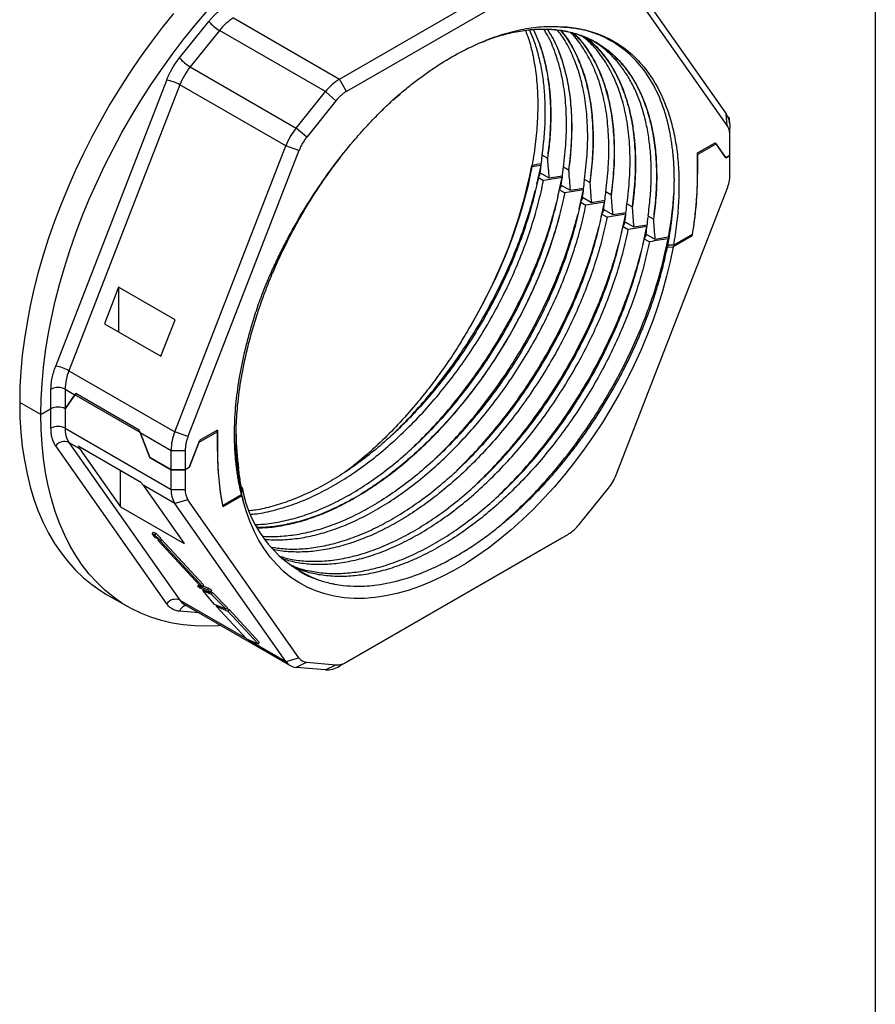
# Model space of a CAD drawing. Header units: millimetres. Extents: x 6 to 273, y 6 to 210.
# Tile 3 of 4: x 230 to 273, y 135 to 184. Entities that reach past the tile are written whole.
import ezdxf

# ---------------------------------------------------------------- set-up
doc = ezdxf.new("R2010")
doc.units = ezdxf.units.MM
doc.layers.add('TEXT', color=140, linetype='Continuous', lineweight=25)

msp = doc.modelspace()

# ---------------------------------------------------------------- linework, layer by layer
for p, q in [((246.226, 181.135), (257.336, 187.549)), ((257.69, 186.936), (246.579, 180.522)), ((260.026, 187.308), (265.581, 179.404)), ((265.629, 178.819), (260.073, 186.723)), ((238.22, 182.202), (239.685, 184.025)), ((240.922, 184.196), (246.226, 181.135)), ((240.215, 183.569), (238.75, 181.747)), ((245.518, 180.508), (240.215, 183.569)), ((238.75, 181.747), (244.053, 178.685)), ((232.017, 166.763), (237.573, 181.082)), ((246.579, 180.522), (246.226, 181.135)), ((238.233, 180.85), (232.677, 166.532)), ((243.536, 177.789), (238.233, 180.85)), ((244.053, 178.685), (245.518, 180.508)), ((246.049, 180.052), (245.518, 180.508)), ((246.049, 180.052), (244.584, 178.23)), ((248.888, 180.073), (249.274, 180.41)), ((248.924, 180.109), (249.206, 180.354)), ((265.629, 178.819), (265.581, 179.404)), ((265.754, 179.18), (265.678, 179.224)), ((265.754, 179.18), (265.705, 179.152)), ((265.754, 178.935), (265.754, 179.18)), ((244.584, 178.23), (244.053, 178.685)), ((265.771, 178.289), (265.771, 178.678)), ((265.771, 177.701), (265.771, 178.678)), ((265.771, 177.312), (265.771, 178.289)), ((237.981, 163.47), (243.536, 177.789)), ((244.196, 177.557), (238.64, 163.239)), ((244.196, 177.557), (243.536, 177.789)), ((264.155, 177.441), (265.039, 177.951)), ((264.155, 177.359), (265.08, 177.893)), ((265.08, 177.893), (265.009, 177.934)), ((265.039, 177.951), (265.569, 177.196)), ((265.569, 177.196), (265.08, 177.893)), ((265.771, 177.312), (265.771, 177.701)), ((256.635, 177.185), (256.374, 177.335)), ((264.155, 176.379), (264.155, 177.441)), ((264.155, 177.359), (264.155, 176.379)), ((265.771, 177.312), (265.569, 177.196)), ((265.569, 177.196), (265.771, 177.312)), ((265.771, 176.335), (265.771, 177.312)), ((255.855, 176.812), (255.896, 176.836)), ((256.103, 175.868), (256.314, 176.815)), ((257.695, 176.573), (257.435, 176.723)), ((256.181, 176.204), (256.441, 176.053)), ((256.184, 176.211), (256.291, 176.429)), ((256.27, 176.441), (256.713, 176.185)), ((257.375, 176.203), (256.453, 176.055)), ((256.713, 176.185), (257.392, 176.293)), ((257.164, 175.257), (257.375, 176.203)), ((258.756, 175.96), (258.495, 176.111)), ((257.241, 175.592), (257.502, 175.441)), ((257.331, 175.828), (257.774, 175.572)), ((258.435, 175.591), (257.514, 175.443)), ((257.774, 175.572), (258.452, 175.681)), ((258.224, 174.645), (258.435, 175.591)), ((260.073, 161.322), (265.629, 175.641)), ((258.391, 175.216), (258.835, 174.96)), ((258.835, 174.96), (259.513, 175.069)), ((259.817, 175.348), (259.556, 175.498)), ((258.302, 174.979), (258.563, 174.829)), ((259.496, 174.978), (258.574, 174.831)), ((259.285, 174.033), (259.496, 174.978)), ((259.452, 174.604), (259.895, 174.348)), ((260.877, 174.736), (260.617, 174.886)), ((259.363, 174.367), (259.623, 174.217)), ((260.556, 174.366), (259.635, 174.218)), ((259.895, 174.348), (260.574, 174.456)), ((260.346, 173.42), (260.556, 174.366)), ((261.938, 174.123), (261.677, 174.274)), ((260.423, 173.755), (260.684, 173.604)), ((260.426, 173.761), (260.533, 173.979)), ((260.513, 173.991), (260.956, 173.735)), ((261.617, 173.754), (260.696, 173.606)), ((260.956, 173.735), (261.634, 173.844)), ((261.406, 172.808), (261.617, 173.754)), ((261.484, 173.142), (261.745, 172.992)), ((261.487, 173.149), (261.594, 173.367)), ((261.573, 173.379), (262.017, 173.123)), ((262.017, 173.123), (262.695, 173.232)), ((263.883, 173.282), (262.926, 172.73)), ((262.942, 172.821), (263.898, 173.373)), ((263.812, 173.323), (263.883, 173.282)), ((262.642, 172.728), (262.696, 172.839)), ((262.642, 172.728), (262.926, 172.73)), ((262.942, 172.821), (262.66, 172.819)), ((243.029, 171.762), (243.128, 171.985)), ((235.164, 170.71), (234.457, 168.888)), ((237.992, 169.078), (235.164, 170.71)), ((235.164, 170.71), (235.164, 168.48)), ((234.457, 168.888), (237.285, 167.255)), ((237.285, 167.255), (237.992, 169.078)), ((232.677, 166.532), (237.981, 163.47)), ((231.781, 164.629), (231.781, 165.606)), ((232.488, 165.606), (232.976, 165.324)), ((232.488, 165.606), (232.488, 164.629)), ((232.978, 165.326), (232.488, 164.629)), ((232.488, 164.629), (232.976, 165.324)), ((232.978, 165.326), (233.05, 165.368)), ((236.241, 163.443), (232.978, 165.326)), ((236.202, 163.549), (233.02, 165.386)), ((231.275, 164.337), (230.214, 164.95)), ((231.781, 164.629), (231.275, 164.337)), ((231.275, 164.337), (231.781, 164.629)), ((231.781, 163.653), (231.781, 164.629)), ((232.488, 164.629), (232.488, 163.653)), ((232.488, 163.653), (237.791, 160.591)), ((236.242, 163.439), (236.202, 163.549)), ((236.73, 162.18), (236.241, 163.443)), ((236.242, 163.439), (237.791, 162.544)), ((236.242, 163.439), (236.73, 162.18)), ((238.64, 163.239), (237.981, 163.47)), ((240.114, 163.48), (239.189, 162.947)), ((240.114, 163.562), (239.23, 163.052)), ((240.114, 163.48), (240.043, 163.521)), ((240.114, 163.562), (240.114, 162.5)), ((240.114, 162.5), (240.114, 163.48)), ((237.573, 154.864), (232.017, 162.769)), ((232.677, 162.945), (233.208, 162.639)), ((232.677, 162.945), (238.233, 155.041)), ((236.319, 160.922), (233.137, 162.759)), ((238.699, 161.684), (239.23, 163.052)), ((239.189, 162.947), (238.699, 161.684)), ((233.208, 162.639), (235.26, 159.719)), ((237.791, 162.544), (238.498, 162.544)), ((237.791, 161.568), (237.791, 162.544)), ((238.498, 162.544), (238.498, 161.568)), ((237.791, 161.568), (236.73, 162.18)), ((236.73, 162.18), (237.791, 161.568)), ((235.26, 159.719), (235.26, 161.534)), ((237.791, 160.591), (237.791, 161.568)), ((238.498, 161.568), (237.791, 161.568)), ((237.791, 161.568), (238.498, 161.568)), ((238.699, 161.684), (238.498, 161.568)), ((238.498, 161.568), (238.498, 160.591)), ((237.981, 159.884), (236.39, 160.802)), ((236.39, 160.802), (238.442, 157.882)), ((237.791, 160.591), (238.498, 160.591)), ((240.371, 159.791), (241.319, 160.338)), ((241.338, 160.267), (240.386, 159.718)), ((241.353, 160.685), (241.311, 160.709)), ((241.332, 160.572), (241.327, 160.354)), ((241.343, 160.279), (241.338, 160.267)), ((241.343, 160.279), (241.353, 160.685)), ((258.22, 158.828), (259.685, 160.65)), ((238.64, 160.061), (237.981, 159.884)), ((243.536, 151.98), (237.981, 159.884)), ((244.196, 152.156), (238.64, 160.061)), ((235.26, 159.719), (238.442, 157.882)), ((236.902, 158.451), (236.841, 158.375)), ((237.009, 158.165), (236.841, 158.375)), ((236.841, 158.375), (236.966, 158.324)), ((236.902, 158.451), (237.028, 158.4)), ((237.028, 158.4), (236.966, 158.324)), ((236.966, 158.324), (237.218, 158.079)), ((237.028, 158.4), (237.279, 158.155)), ((246.579, 151.943), (257.69, 158.357)), ((257.336, 158.153), (257.69, 158.357)), ((237.218, 158.079), (237.009, 158.165)), ((237.169, 158.099), (237.135, 158.056)), ((239.234, 155.782), (237.135, 158.056)), ((237.135, 158.056), (237.26, 158.005)), ((237.279, 158.155), (237.218, 158.079)), ((237.245, 158.113), (237.321, 158.081)), ((237.321, 158.081), (237.26, 158.005)), ((237.26, 158.005), (239.359, 155.731)), ((237.321, 158.081), (239.42, 155.807)), ((257.336, 158.153), (246.226, 151.739)), ((239.185, 155.835), (239.125, 155.761)), ((239.199, 155.819), (239.15, 155.759)), ((239.42, 155.807), (239.359, 155.731)), ((234.564, 155.335), (235.625, 154.723)), ((239.15, 155.759), (239.611, 155.571)), ((239.234, 155.782), (239.359, 155.731)), ((239.737, 155.435), (239.276, 155.622)), ((239.415, 155.566), (239.381, 155.523)), ((239.969, 154.829), (239.381, 155.523)), ((239.381, 155.523), (239.8, 155.352)), ((239.386, 155.764), (239.672, 155.648)), ((239.672, 155.648), (239.611, 155.571)), ((239.761, 155.433), (239.822, 155.509)), ((239.783, 155.46), (239.861, 155.429)), ((239.861, 155.429), (239.8, 155.352)), ((239.8, 155.352), (240.555, 154.59)), ((239.861, 155.429), (240.616, 154.667)), ((238.233, 155.041), (241.529, 153.138)), ((238.457, 154.833), (243.761, 151.771)), ((240.555, 154.59), (239.969, 154.829)), ((239.202, 154.403), (238.22, 154.491)), ((240.087, 154.781), (240.053, 154.738)), ((241.564, 153.1), (240.053, 154.738)), ((240.053, 154.738), (240.639, 154.499)), ((240.616, 154.667), (240.555, 154.59)), ((240.582, 154.624), (240.7, 154.576)), ((240.7, 154.576), (240.639, 154.499)), ((240.639, 154.499), (242.15, 152.862)), ((240.7, 154.576), (242.211, 152.938)), ((241.564, 153.1), (242.15, 152.862)), ((241.668, 153.058), (243.536, 151.98)), ((242.211, 152.938), (242.15, 152.862)), ((243.536, 151.98), (244.196, 152.156)), ((244.584, 151.932), (244.053, 151.681)), ((244.584, 151.932), (246.049, 151.801)), ((246.579, 151.943), (246.226, 151.739)), ((245.518, 151.55), (244.053, 151.681)), ((245.518, 151.55), (246.049, 151.801))]:
    msp.add_line(p, q)
at = {"flags": 128}
for points in [[(237.918, 184.428), (237.345, 183.715), (236.788, 182.983), (236.248, 182.231), (235.724, 181.462), (235.22, 180.677), (234.735, 179.879), (234.27, 179.067), (233.827, 178.245), (233.406, 177.413), (233.008, 176.573), (232.634, 175.728), (232.284, 174.878), (231.96, 174.025), (231.662, 173.172), (231.391, 172.319), (231.147, 171.468), (230.93, 170.622), (230.741, 169.781), (230.581, 168.948), (230.449, 168.123), (230.346, 167.31), (230.273, 166.509), (230.229, 165.721), (230.214, 164.95)], [(231.275, 164.337), (231.29, 165.109), (231.334, 165.896), (231.407, 166.698), (231.51, 167.511), (231.641, 168.335), (231.802, 169.169), (231.99, 170.009), (232.207, 170.856), (232.452, 171.706), (232.723, 172.559), (233.021, 173.413), (233.345, 174.266), (233.694, 175.116), (234.068, 175.961), (234.466, 176.801), (234.887, 177.632), (235.33, 178.455), (235.795, 179.266), (236.28, 180.065), (236.785, 180.85), (237.308, 181.619), (237.849, 182.37), (238.406, 183.103), (238.978, 183.816), (239.565, 184.507)], [(256.638, 177.13), (256.642, 177.158), (256.646, 177.185)], [(262.926, 172.73), (262.778, 171.999), (262.602, 171.262), (262.397, 170.519), (262.165, 169.774), (261.905, 169.027), (261.618, 168.282), (261.306, 167.54), (260.969, 166.803), (260.607, 166.073), (260.223, 165.353), (259.817, 164.643), (259.39, 163.947), (258.943, 163.265), (258.477, 162.6), (257.995, 161.954), (257.496, 161.328), (256.983, 160.725), (256.457, 160.144), (255.918, 159.59), (255.37, 159.062), (254.813, 158.562), (254.248, 158.092), (253.678, 157.652), (253.104, 157.245), (252.527, 156.871), (251.949, 156.531), (251.371, 156.226), (250.795, 155.957), (250.224, 155.725), (249.657, 155.53), (249.097, 155.373), (248.545, 155.254), (248.003, 155.174), (247.473, 155.132), (246.955, 155.129), (246.451, 155.166), (245.962, 155.241), (245.49, 155.354), (245.037, 155.506), (244.602, 155.696), (244.188, 155.923), (243.796, 156.187), (243.427, 156.487), (243.081, 156.823), (242.759, 157.192), (242.464, 157.595), (242.194, 158.03), (241.952, 158.496), (241.737, 158.992), (241.55, 159.516), (241.392, 160.067)], [(230.214, 164.95), (230.229, 164.195), (230.273, 163.458), (230.346, 162.742), (230.449, 162.047), (230.581, 161.375), (230.741, 160.727), (230.93, 160.104), (231.147, 159.507), (231.391, 158.939), (231.662, 158.4), (231.96, 157.89), (232.284, 157.411), (232.634, 156.965), (233.008, 156.551), (233.406, 156.171), (233.827, 155.825), (234.27, 155.515), (234.564, 155.335)], [(240.292, 153.773), (240.164, 153.763), (239.565, 153.739), (238.978, 153.753), (238.406, 153.805), (237.849, 153.895), (237.308, 154.022), (236.785, 154.187), (236.28, 154.389), (235.795, 154.627), (235.33, 154.902), (234.887, 155.213), (234.466, 155.559), (234.068, 155.939), (233.694, 156.353), (233.345, 156.799), (233.021, 157.278), (232.723, 157.787), (232.452, 158.327), (232.207, 158.895), (231.99, 159.491), (231.802, 160.114), (231.641, 160.762), (231.51, 161.435), (231.407, 162.13), (231.334, 162.846), (231.29, 163.582), (231.275, 164.337)], [(239.276, 155.622), (239.247, 155.637), (239.213, 155.661), (239.179, 155.688), (239.15, 155.716), (239.131, 155.74), (239.124, 155.757), (239.131, 155.764), (239.15, 155.759)], [(239.611, 155.571), (239.639, 155.556), (239.673, 155.533), (239.707, 155.506), (239.736, 155.477), (239.756, 155.453), (239.763, 155.437), (239.756, 155.43), (239.737, 155.435)], [(239.672, 155.648), (239.701, 155.633), (239.735, 155.609), (239.769, 155.582), (239.798, 155.554), (239.817, 155.53), (239.824, 155.513), (239.822, 155.509)]]:
    msp.add_lwpolyline(points, dxfattribs=at)
for centre, radius, start, end in [((241.172, 185.219), 1.907, 218.7706, 239.8956), ((242.267, 181.967), 2.603, 121.1059, 142.0213), ((239.707, 183.397), 1.907, 218.7706, 239.8956), ((241.417, 179.609), 3.418, 141.2895, 158.7105), ((237.282, 179.196), 1.908, 60.1095, 81.2221), ((247.571, 178.906), 2.603, 121.1059, 142.0213), ((264.802, 178.866), 0.947, 17.5627, 34.608), ((246.721, 176.548), 3.418, 141.2895, 158.7105), ((231.362, 181.589), 24.955, 329.2718, 348.963), ((245.547, 176.457), 18.609, 350.1775, 359.7609), ((263.818, 176.373), 1.953, 337.9788, 358.8918), ((231.726, 164.878), 1.908, 60.1095, 81.2221), ((235.091, 165.556), 2.604, 157.9788, 178.8919), ((232.134, 164.924), 0.769, 62.6097, 117.3903), ((232.134, 163.947), 0.769, 62.6097, 117.3903), ((232.134, 162.97), 0.769, 62.6097, 117.3903), ((233.714, 163.602), 1.227, 177.6485, 212.3492), ((240.394, 162.494), 2.604, 157.9788, 178.8919), ((253.697, 163.406), 12.649, 180.2497, 188.1282), ((232.457, 162.449), 0.543, 66.028, 143.9743), ((233.921, 163.138), 0.871, 205.8399, 214.977), ((253.654, 162.423), 13.54, 179.6714, 191.5217), ((257.685, 162.253), 2.564, 321.2895, 338.7105), ((237.103, 161.302), 0.871, 205.8399, 214.977), ((239.018, 160.541), 1.227, 177.6485, 212.3492), ((239.418, 160.553), 0.921, 177.6485, 212.3492), ((247.27, 161.686), 6.001, 189.6011, 249.8653), ((256.681, 160.029), 1.952, 301.1059, 322.0213), ((238.012, 154.545), 0.543, 66.028, 143.9743), ((238.811, 155.439), 0.702, 214.532, 239.776), ((238.63, 154.361), 0.431, 101.5372, 162.4036), ((244.107, 152.372), 0.693, 214.4414, 265.5479), ((244.624, 152.45), 0.52, 214.4414, 265.5479), ((246.087, 152.721), 0.92, 267.6422, 302.3493), ((245.569, 152.776), 1.227, 267.6422, 302.3493)]:
    msp.add_arc(centre, radius, start, end)
for points, knots in [([(239.685, 184.025), (239.719, 184.066), (239.786, 184.148), (239.892, 184.264), (240, 184.373), (240.148, 184.51), (240.337, 184.665), (240.492, 184.761), (240.569, 184.809)], [0, 0, 0, 0, 0.125224, 0.249962, 0.374752, 0.500132, 0.749962, 1, 1, 1, 1]), ([(249.03, 180.211), (249.117, 180.286), (249.292, 180.438), (249.556, 180.656), (249.821, 180.868), (250.088, 181.074), (250.356, 181.273), (250.625, 181.466), (250.897, 181.652), (251.438, 182.008), (252.253, 182.489), (253.336, 183.007), (254.404, 183.4), (255.274, 183.618), (255.951, 183.725), (256.396, 183.765), (256.779, 183.777), (257.1, 183.773), (257.308, 183.755), (257.41, 183.746)], [0, 0, 0, 0, 0.031133, 0.062267, 0.093421, 0.124614, 0.155865, 0.187191, 0.218612, 0.250144, 0.375118, 0.500249, 0.62556, 0.75016, 0.812642, 0.874855, 0.91735, 0.959048, 1, 1, 1, 1]), ([(253.26, 182.951), (253.509, 183.049), (254.046, 183.262), (254.854, 183.476), (255.679, 183.614), (256.476, 183.654), (257.238, 183.599), (257.961, 183.448), (258.639, 183.203), (259.268, 182.865), (259.843, 182.437), (260.36, 181.921), (260.815, 181.322), (261.206, 180.643), (261.529, 179.89), (261.782, 179.067), (261.963, 178.181), (262.071, 177.237), (262.104, 176.242), (262.068, 175.205), (261.981, 174.484), (261.938, 174.123)], [0, 0, 0, 0, 0.045708, 0.098724, 0.151741, 0.204757, 0.257773, 0.310789, 0.363805, 0.416822, 0.469838, 0.522854, 0.57587, 0.628886, 0.681903, 0.734919, 0.787935, 0.840951, 0.893968, 0.946984, 1, 1, 1, 1]), ([(253.263, 182.952), (253.513, 183.051), (254.051, 183.262), (254.86, 183.477), (255.686, 183.617), (256.483, 183.66), (257.247, 183.608), (257.971, 183.457), (258.65, 183.212), (259.28, 182.873), (259.854, 182.443), (260.369, 181.924), (260.823, 181.323), (261.214, 180.644), (261.537, 179.891), (261.792, 179.07), (261.975, 178.185), (262.084, 177.242), (262.117, 176.245), (262.08, 175.206), (261.993, 174.484), (261.949, 174.123)], [0, 0, 0, 0, 0.0458332, 0.0988223, 0.1518129, 0.2048068, 0.257818, 0.3108592, 0.3639125, 0.4169538, 0.4699663, 0.5229634, 0.5759587, 0.6289532, 0.681942, 0.7349222, 0.7878994, 0.840895, 0.8939232, 0.9469678, 1, 1, 1, 1]), ([(255.535, 183.574), (255.586, 183.442), (255.742, 183.038), (255.923, 182.29), (256.082, 181.327), (256.157, 180.286), (256.148, 179.177), (256.062, 178.025), (255.933, 177.229), (255.869, 176.832)], [0, 0, 0, 0, 0.073759, 0.223997, 0.373701, 0.52998, 0.68686, 0.843732, 1, 1, 1, 1]), ([(256.374, 177.335), (256.412, 177.647), (256.489, 178.271), (256.534, 179.174), (256.527, 180.047), (256.464, 180.883), (256.346, 181.68), (256.172, 182.431), (255.972, 183.076), (255.807, 183.445), (255.738, 183.601)], [0, 0, 0, 0, 0.129425, 0.258849, 0.388274, 0.517698, 0.647123, 0.776547, 0.905972, 1, 1, 1, 1]), ([(255.93, 183.611), (256.024, 183.403), (256.213, 182.982), (256.434, 182.281), (256.607, 181.53), (256.724, 180.733), (256.788, 179.896), (256.794, 179.023), (256.75, 178.12), (256.673, 177.497), (256.635, 177.185)], [0, 0, 0, 0, 0.122006, 0.247434, 0.372862, 0.498289, 0.623717, 0.749145, 0.874572, 1, 1, 1, 1]), ([(255.941, 183.611), (256.034, 183.404), (256.222, 182.983), (256.443, 182.283), (256.617, 181.532), (256.736, 180.736), (256.801, 179.899), (256.807, 179.025), (256.761, 178.121), (256.685, 177.497), (256.646, 177.185)], [0, 0, 0, 0, 0.1213716, 0.2469465, 0.3725036, 0.4980245, 0.6235117, 0.7489935, 0.8744904, 1, 1, 1, 1]), ([(257.435, 176.723), (257.485, 177.152), (257.585, 178.009), (257.601, 179.23), (257.52, 180.387), (257.334, 181.468), (257.04, 182.454), (256.744, 183.181), (256.515, 183.538), (256.452, 183.637)], [0, 0, 0, 0, 0.156557, 0.313115, 0.469672, 0.62623, 0.782787, 0.939344, 1, 1, 1, 1]), ([(256.628, 183.627), (256.733, 183.46), (257, 183.039), (257.324, 182.242), (257.606, 181.262), (257.786, 180.192), (257.862, 179.048), (257.844, 177.842), (257.745, 176.996), (257.695, 176.573)], [0, 0, 0, 0, 0.097887, 0.248239, 0.398591, 0.548943, 0.699296, 0.849648, 1, 1, 1, 1]), ([(257.699, 176.518), (257.75, 176.943), (257.852, 177.793), (257.874, 179.005), (257.801, 180.156), (257.625, 181.232), (257.344, 182.218), (257.019, 183.024), (256.75, 183.454), (256.642, 183.626)], [0, 0, 0, 0, 0.149953, 0.299912, 0.449868, 0.599809, 0.749756, 0.89972, 1, 1, 1, 1]), ([(258.495, 176.111), (258.544, 176.525), (258.641, 177.353), (258.663, 178.535), (258.593, 179.659), (258.424, 180.71), (258.161, 181.682), (257.799, 182.558), (257.455, 183.197), (257.204, 183.504), (257.134, 183.59)], [0, 0, 0, 0, 0.135346, 0.270693, 0.406039, 0.541386, 0.676732, 0.812078, 0.947425, 1, 1, 1, 1]), ([(257.292, 183.57), (257.401, 183.438), (257.69, 183.086), (258.067, 182.396), (258.425, 181.52), (258.687, 180.549), (258.855, 179.5), (258.923, 178.379), (258.902, 177.199), (258.805, 176.373), (258.756, 175.96)], [0, 0, 0, 0, 0.078972, 0.210548, 0.342123, 0.473698, 0.605274, 0.736849, 0.868425, 1, 1, 1, 1]), ([(257.311, 183.566), (257.421, 183.432), (257.712, 183.076), (258.088, 182.378), (258.445, 181.496), (258.705, 180.52), (258.87, 179.464), (258.935, 178.336), (258.909, 177.151), (258.81, 176.321), (258.76, 175.906)], [0, 0, 0, 0, 0.0799008, 0.2113416, 0.3427961, 0.474241, 0.6056694, 0.7371058, 0.8685542, 1, 1, 1, 1]), ([(257.41, 183.746), (257.494, 183.742), (257.661, 183.732), (257.907, 183.705), (258.15, 183.669), (258.388, 183.624), (258.623, 183.569), (259.015, 183.46), (259.549, 183.258), (260.196, 182.905), (260.795, 182.458), (261.526, 181.732), (262.284, 180.602), (262.803, 179.209), (263.067, 177.97), (263.187, 176.996), (263.233, 175.981), (263.211, 175.114), (263.159, 174.412), (263.104, 173.889), (263.033, 173.359), (262.973, 173), (262.942, 172.821)], [0, 0, 0, 0, 0.019891, 0.039758, 0.059612, 0.079469, 0.099339, 0.119238, 0.181254, 0.243295, 0.307037, 0.370806, 0.500002, 0.629198, 0.692941, 0.756709, 0.818724, 0.880766, 0.910592, 0.940376, 0.970164, 1, 1, 1, 1]), ([(262.66, 172.819), (262.682, 172.936), (262.726, 173.166), (262.782, 173.504), (262.83, 173.831), (262.871, 174.148), (262.905, 174.453), (262.933, 174.748), (262.954, 175.032), (262.97, 175.305), (262.981, 175.567), (262.987, 175.819), (262.989, 176.061), (262.988, 176.292), (262.982, 176.513), (262.974, 176.725), (262.963, 176.926), (262.95, 177.118), (262.934, 177.301), (262.917, 177.474), (262.898, 177.638), (262.879, 177.794), (262.858, 177.94), (262.837, 178.078), (262.816, 178.208), (262.794, 178.329), (262.773, 178.442), (262.752, 178.548), (262.731, 178.645), (262.712, 178.735), (262.693, 178.818), (262.675, 178.893), (262.658, 178.961), (262.643, 179.022), (262.629, 179.075), (262.616, 179.122), (262.606, 179.162), (262.596, 179.195), (262.589, 179.221), (262.584, 179.241), (262.58, 179.254), (262.45, 179.71), (262.133, 180.558), (261.481, 181.636), (260.666, 182.507), (259.761, 183.125), (258.889, 183.49), (258.186, 183.661), (257.715, 183.727), (257.483, 183.742), (257.411, 183.747)], [0, 0, 0, 0, 0.019494, 0.038503, 0.057029, 0.075071, 0.09263, 0.109705, 0.126297, 0.142405, 0.158029, 0.173167, 0.187821, 0.201988, 0.215668, 0.228862, 0.241569, 0.253787, 0.265518, 0.27676, 0.287513, 0.297777, 0.307553, 0.316838, 0.325635, 0.333941, 0.341758, 0.349086, 0.355923, 0.362271, 0.368128, 0.373496, 0.378374, 0.382761, 0.386659, 0.390066, 0.392984, 0.395411, 0.397348, 0.398795, 0.399752, 0.400219, 0.49991, 0.599705, 0.699735, 0.799989, 0.88265, 0.943559, 0.982678, 1, 1, 1, 1]), ([(259.556, 175.498), (259.605, 175.914), (259.702, 176.744), (259.723, 177.928), (259.653, 179.055), (259.483, 180.108), (259.216, 181.08), (258.858, 181.964), (258.402, 182.738), (258.042, 183.239), (257.812, 183.446), (257.79, 183.466)], [0, 0, 0, 0, 0.123291, 0.246581, 0.369872, 0.493162, 0.616453, 0.739743, 0.863034, 0.986324, 1, 1, 1, 1]), ([(257.917, 183.44), (257.975, 183.389), (258.244, 183.154), (258.643, 182.621), (259.104, 181.844), (259.468, 180.958), (259.738, 179.983), (259.912, 178.924), (259.984, 177.792), (259.964, 176.601), (259.866, 175.766), (259.817, 175.348)], [0, 0, 0, 0, 0.033698, 0.154486, 0.275273, 0.396061, 0.516849, 0.637637, 0.758424, 0.879212, 1, 1, 1, 1]), ([(257.938, 183.436), (257.997, 183.384), (258.267, 183.148), (258.666, 182.609), (259.125, 181.826), (259.488, 180.935), (259.757, 179.954), (259.927, 178.889), (259.996, 177.75), (259.971, 176.552), (259.871, 175.713), (259.82, 175.293)], [0, 0, 0, 0, 0.033862, 0.154611, 0.275381, 0.396162, 0.516933, 0.637688, 0.758452, 0.879228, 1, 1, 1, 1]), ([(260.617, 174.886), (260.667, 175.32), (260.768, 176.188), (260.783, 177.422), (260.698, 178.592), (260.504, 179.68), (260.205, 180.678), (259.806, 181.576), (259.305, 182.358), (258.823, 182.933), (258.479, 183.196), (258.363, 183.284)], [0, 0, 0, 0, 0.117571, 0.235143, 0.352714, 0.470286, 0.587857, 0.705429, 0.823, 0.940572, 1, 1, 1, 1]), ([(258.484, 183.24), (258.601, 183.159), (258.958, 182.907), (259.463, 182.342), (259.994, 181.561), (260.419, 180.654), (260.738, 179.642), (260.948, 178.532), (261.043, 177.336), (261.032, 176.071), (260.929, 175.181), (260.877, 174.736)], [0, 0, 0, 0, 0.056873, 0.174764, 0.292655, 0.410546, 0.528437, 0.646328, 0.764218, 0.882109, 1, 1, 1, 1]), ([(258.571, 183.209), (258.666, 183.137), (258.918, 182.946), (259.282, 182.566), (259.666, 182.08), (260.061, 181.445), (260.437, 180.634), (260.72, 179.728), (260.897, 178.872), (260.998, 178.1), (261.048, 177.291), (261.045, 176.449), (260.995, 175.579), (260.919, 174.981), (260.881, 174.681)], [0, 0, 0, 0, 0.0476046, 0.1269052, 0.2062337, 0.2855991, 0.4046738, 0.5237681, 0.6031671, 0.6825428, 0.7619005, 0.8412584, 0.9206257, 1, 1, 1, 1]), ([(261.677, 174.274), (261.716, 174.586), (261.792, 175.209), (261.837, 176.112), (261.83, 176.985), (261.767, 177.822), (261.649, 178.619), (261.477, 179.371), (261.251, 180.075), (260.974, 180.727), (260.645, 181.323), (260.268, 181.861), (259.843, 182.337), (259.39, 182.743), (259.058, 182.956), (258.899, 183.058)], [0, 0, 0, 0, 0.077405, 0.154811, 0.232216, 0.309622, 0.387027, 0.464433, 0.541838, 0.619244, 0.696649, 0.774054, 0.85146, 0.928865, 1, 1, 1, 1]), ([(237.573, 181.082), (237.593, 181.131), (237.633, 181.231), (237.7, 181.378), (237.774, 181.524), (237.879, 181.715), (238.024, 181.947), (238.154, 182.117), (238.22, 182.202)], [0, 0, 0, 0, 0.125224, 0.249962, 0.374752, 0.500132, 0.749962, 1, 1, 1, 1]), ([(246.579, 180.522), (246.556, 180.508), (246.51, 180.481), (246.441, 180.433), (246.372, 180.38), (246.282, 180.304), (246.172, 180.198), (246.09, 180.101), (246.049, 180.052)], [0, 0, 0, 0, 0.124754, 0.249336, 0.374281, 0.50012, 0.749343, 1, 1, 1, 1]), ([(242.336, 170.316), (242.382, 170.432), (242.473, 170.663), (242.616, 171.01), (242.764, 171.355), (242.918, 171.699), (243.077, 172.041), (243.241, 172.383), (243.41, 172.723), (243.762, 173.407), (244.331, 174.423), (245.164, 175.732), (246.062, 176.982), (246.856, 177.962), (247.511, 178.7), (248.008, 179.227), (248.514, 179.734), (248.858, 180.052), (249.03, 180.211)], [0, 0, 0, 0, 0.031022, 0.061992, 0.092928, 0.123848, 0.154769, 0.18571, 0.216686, 0.247717, 0.373842, 0.500009, 0.626133, 0.7523, 0.814287, 0.876139, 0.937996, 1, 1, 1, 1]), ([(265.771, 178.289), (265.77, 178.315), (265.769, 178.368), (265.762, 178.443), (265.751, 178.516), (265.73, 178.608), (265.694, 178.715), (265.65, 178.784), (265.629, 178.819)], [0, 0, 0, 0, 0.1247536, 0.2493356, 0.374281, 0.5001201, 0.7493426, 1, 1, 1, 1]), ([(265.754, 178.935), (265.759, 178.891), (265.769, 178.803), (265.77, 178.72), (265.771, 178.678)], [0, 0, 0, 0, 0.5019504, 1, 1, 1, 1]), ([(244.584, 178.23), (244.564, 178.204), (244.525, 178.154), (244.468, 178.075), (244.415, 177.993), (244.347, 177.881), (244.27, 177.736), (244.22, 177.617), (244.196, 177.557)], [0, 0, 0, 0, 0.124754, 0.249336, 0.374281, 0.50012, 0.749343, 1, 1, 1, 1]), ([(243.128, 171.985), (243.305, 172.365), (243.661, 173.125), (244.266, 174.236), (244.92, 175.315), (245.586, 176.314), (246.051, 176.927), (246.267, 177.211)], [0, 0, 0, 0, 0.20553, 0.411032, 0.616565, 0.82214, 1, 1, 1, 1]), ([(256.27, 176.441), (256.288, 176.58), (256.325, 176.859), (256.354, 177.143), (256.369, 177.286)], [0, 0, 0, 0, 0.497763, 1, 1, 1, 1]), ([(256.638, 177.13), (256.649, 176.974), (256.67, 176.66), (256.699, 176.343), (256.713, 176.185)], [0, 0, 0, 0, 0.500187, 1, 1, 1, 1]), ([(257.331, 175.828), (257.349, 175.97), (257.386, 176.249), (257.415, 176.533), (257.429, 176.674)], [0, 0, 0, 0, 0.507799, 1, 1, 1, 1]), ([(257.699, 176.518), (257.709, 176.362), (257.73, 176.049), (257.759, 175.732), (257.774, 175.572)], [0, 0, 0, 0, 0.496535, 1, 1, 1, 1]), ([(256.181, 176.205), (256.099, 175.832), (255.935, 175.086), (255.6, 173.948), (255.202, 172.806), (254.737, 171.666), (254.211, 170.537), (253.626, 169.425), (252.986, 168.339), (252.296, 167.287), (251.56, 166.275), (250.783, 165.31), (249.971, 164.4), (249.128, 163.551), (248.261, 162.768), (247.376, 162.057), (246.478, 161.423), (245.574, 160.87), (244.669, 160.403), (243.77, 160.022), (242.885, 159.739), (242.201, 159.571), (241.823, 159.531), (241.726, 159.521)], [0, 0, 0, 0, 0.049148, 0.098296, 0.147444, 0.196592, 0.24574, 0.294888, 0.344036, 0.393184, 0.442332, 0.49148, 0.540628, 0.589777, 0.638925, 0.688073, 0.737221, 0.786369, 0.835517, 0.884665, 0.933813, 0.982961, 1, 1, 1, 1]), ([(241.806, 159.347), (241.862, 159.351), (242.2, 159.375), (242.849, 159.513), (243.743, 159.766), (244.655, 160.125), (245.573, 160.575), (246.493, 161.113), (247.407, 161.736), (248.311, 162.44), (249.198, 163.221), (250.061, 164.07), (250.894, 164.982), (251.69, 165.954), (252.445, 166.976), (253.155, 168.042), (253.813, 169.14), (254.415, 170.267), (254.956, 171.415), (255.435, 172.574), (255.845, 173.74), (256.189, 174.905), (256.358, 175.671), (256.442, 176.054)], [0, 0, 0, 0, 0.009814, 0.059361, 0.108731, 0.158103, 0.20765, 0.257198, 0.306569, 0.355941, 0.405488, 0.455036, 0.504407, 0.553779, 0.603328, 0.652877, 0.702249, 0.751621, 0.801169, 0.850718, 0.900089, 0.950045, 1, 1, 1, 1]), ([(243.129, 171.986), (243.306, 172.366), (243.661, 173.126), (244.266, 174.236), (244.897, 175.293), (245.352, 175.954), (245.57, 176.272)], [0, 0, 0, 0, 0.254889, 0.509779, 0.764668, 1, 1, 1, 1]), ([(258.391, 175.216), (258.41, 175.357), (258.447, 175.636), (258.476, 175.921), (258.49, 176.061)], [0, 0, 0, 0, 0.507122, 1, 1, 1, 1]), ([(242.038, 158.84), (242.085, 158.839), (242.404, 158.836), (243.023, 158.924), (243.891, 159.107), (244.781, 159.392), (245.682, 159.767), (246.589, 160.232), (247.496, 160.782), (248.397, 161.415), (249.286, 162.125), (250.156, 162.907), (251.002, 163.757), (251.818, 164.668), (252.599, 165.634), (253.338, 166.648), (254.032, 167.703), (254.675, 168.791), (255.263, 169.906), (255.791, 171.039), (256.258, 172.182), (256.658, 173.328), (256.995, 174.469), (257.159, 175.218), (257.241, 175.592)], [0, 0, 0, 0, 0.008288, 0.055512, 0.102737, 0.149961, 0.197186, 0.24441, 0.291634, 0.338859, 0.386083, 0.433307, 0.480532, 0.527756, 0.574981, 0.622205, 0.669429, 0.716654, 0.763878, 0.811102, 0.858327, 0.905551, 0.952776, 1, 1, 1, 1]), ([(248.908, 163.367), (249.19, 163.645), (249.773, 164.221), (250.618, 165.177), (251.445, 166.207), (252.228, 167.29), (252.961, 168.416), (253.639, 169.577), (254.258, 170.766), (254.813, 171.974), (255.299, 173.191), (255.715, 174.396), (255.929, 175.187), (256.034, 175.575)], [0, 0, 0, 0, 0.085817, 0.177581, 0.269345, 0.361108, 0.452872, 0.544635, 0.636399, 0.728163, 0.819926, 0.91169, 1, 1, 1, 1]), ([(258.76, 175.906), (258.77, 175.75), (258.791, 175.437), (258.82, 175.12), (258.835, 174.96)], [0, 0, 0, 0, 0.496625, 1, 1, 1, 1]), ([(257.502, 175.441), (257.42, 175.067), (257.255, 174.319), (256.919, 173.177), (256.519, 172.032), (256.052, 170.888), (255.523, 169.755), (254.935, 168.641), (254.292, 167.552), (253.599, 166.497), (252.859, 165.483), (252.079, 164.518), (251.263, 163.607), (250.417, 162.757), (249.547, 161.974), (248.658, 161.264), (247.757, 160.632), (246.85, 160.081), (245.942, 159.617), (245.042, 159.242), (244.152, 158.957), (243.284, 158.771), (242.599, 158.682), (242.218, 158.688), (242.106, 158.69)], [0, 0, 0, 0, 0.0467052, 0.0934105, 0.1401157, 0.1868209, 0.2335262, 0.2802314, 0.3269366, 0.3736419, 0.4203471, 0.4670523, 0.5137576, 0.5604628, 0.607168, 0.6538733, 0.7005785, 0.7472837, 0.793989, 0.8406942, 0.8873994, 0.9341047, 0.9808099, 1, 1, 1, 1]), ([(242.115, 158.676), (242.223, 158.674), (242.602, 158.667), (243.284, 158.757), (244.154, 158.942), (245.044, 159.228), (245.946, 159.606), (246.854, 160.074), (247.761, 160.626), (248.662, 161.259), (249.552, 161.967), (250.423, 162.748), (251.27, 163.596), (252.087, 164.507), (252.868, 165.474), (253.608, 166.49), (254.302, 167.547), (254.944, 168.638), (255.531, 169.754), (256.059, 170.888), (256.527, 172.032), (256.928, 173.178), (257.266, 174.32), (257.431, 175.068), (257.514, 175.443)], [0, 0, 0, 0, 0.018635, 0.065395, 0.112163, 0.15892, 0.205651, 0.252367, 0.299082, 0.345794, 0.392503, 0.439207, 0.485914, 0.532646, 0.579407, 0.62618, 0.672942, 0.719683, 0.766416, 0.813143, 0.859864, 0.906576, 0.953283, 1, 1, 1, 1]), ([(259.452, 174.604), (259.471, 174.745), (259.507, 175.024), (259.536, 175.309), (259.551, 175.449)], [0, 0, 0, 0, 0.507018, 1, 1, 1, 1]), ([(259.82, 175.293), (259.831, 175.138), (259.852, 174.824), (259.881, 174.507), (259.895, 174.348)], [0, 0, 0, 0, 0.496515, 1, 1, 1, 1]), ([(262.695, 173.232), (262.767, 173.646), (262.898, 174.41), (262.949, 175.14), (262.972, 175.473)], [0, 0, 0, 0, 0.54257, 1, 1, 1, 1]), ([(258.302, 174.979), (258.22, 174.605), (258.055, 173.857), (257.719, 172.716), (257.319, 171.57), (256.852, 170.427), (256.323, 169.294), (255.735, 168.179), (255.092, 167.09), (254.399, 166.035), (253.659, 165.022), (252.879, 164.056), (252.063, 163.145), (251.217, 162.295), (250.347, 161.512), (249.458, 160.802), (248.557, 160.17), (247.65, 159.619), (246.742, 159.155), (245.841, 158.779), (244.953, 158.496), (244.082, 158.304), (243.239, 158.218), (242.679, 158.197), (242.412, 158.23), (242.405, 158.231)], [0, 0, 0, 0, 0.0453979, 0.0907957, 0.1361936, 0.1815914, 0.2269893, 0.2723871, 0.317785, 0.3631828, 0.4085807, 0.4539785, 0.4993764, 0.5447743, 0.5901721, 0.63557, 0.6809678, 0.7263657, 0.7717635, 0.8171614, 0.8625592, 0.9079571, 0.9533549, 0.9987528, 1, 1, 1, 1]), ([(242.488, 158.103), (242.554, 158.094), (242.879, 158.05), (243.499, 158.066), (244.343, 158.154), (245.214, 158.346), (246.102, 158.629), (247.003, 159.004), (247.91, 159.469), (248.818, 160.019), (249.719, 160.652), (250.607, 161.362), (251.478, 162.144), (252.324, 162.994), (253.14, 163.905), (253.92, 164.871), (254.66, 165.885), (255.353, 166.94), (255.996, 168.028), (256.584, 169.143), (257.113, 170.276), (257.58, 171.42), (257.979, 172.565), (258.316, 173.707), (258.481, 174.455), (258.563, 174.829)], [0, 0, 0, 0, 0.011447, 0.056381, 0.101315, 0.146249, 0.191184, 0.236118, 0.281052, 0.325986, 0.370921, 0.415855, 0.460789, 0.505723, 0.550658, 0.595592, 0.640526, 0.68546, 0.730395, 0.775329, 0.820263, 0.865197, 0.910132, 0.955066, 1, 1, 1, 1]), ([(249.961, 162.746), (250.245, 163.027), (250.831, 163.606), (251.678, 164.565), (252.506, 165.595), (253.288, 166.678), (254.021, 167.804), (254.7, 168.965), (255.318, 170.154), (255.874, 171.361), (256.36, 172.579), (256.776, 173.783), (256.99, 174.574), (257.095, 174.961)], [0, 0, 0, 0, 0.086584, 0.17828, 0.269976, 0.361672, 0.453368, 0.545064, 0.636759, 0.728455, 0.820151, 0.911847, 1, 1, 1, 1]), ([(260.513, 173.991), (260.531, 174.133), (260.568, 174.412), (260.597, 174.696), (260.611, 174.837)], [0, 0, 0, 0, 0.507567, 1, 1, 1, 1]), ([(260.881, 174.681), (260.892, 174.524), (260.913, 174.211), (260.942, 173.894), (260.956, 173.735)], [0, 0, 0, 0, 0.500187, 1, 1, 1, 1]), ([(242.792, 157.703), (243.021, 157.668), (243.508, 157.595), (244.298, 157.601), (245.143, 157.693), (246.013, 157.884), (246.902, 158.167), (247.803, 158.543), (248.71, 159.007), (249.617, 159.558), (250.518, 160.19), (251.407, 160.9), (252.278, 161.683), (253.124, 162.532), (253.94, 163.443), (254.72, 164.409), (255.459, 165.423), (256.153, 166.478), (256.796, 167.567), (257.384, 168.681), (257.913, 169.814), (258.38, 170.958), (258.779, 172.103), (259.116, 173.245), (259.28, 173.993), (259.363, 174.367)], [0, 0, 0, 0, 0.0389594, 0.0826431, 0.1263267, 0.1700104, 0.2136941, 0.2573777, 0.3010614, 0.344745, 0.3884287, 0.4321124, 0.475796, 0.5194797, 0.5631634, 0.606847, 0.6505307, 0.6942144, 0.737898, 0.7815817, 0.8252653, 0.868949, 0.9126327, 0.9563163, 1, 1, 1, 1]), ([(259.623, 174.217), (259.541, 173.842), (259.377, 173.094), (259.04, 171.953), (258.64, 170.807), (258.174, 169.664), (257.645, 168.531), (257.057, 167.416), (256.414, 166.328), (255.72, 165.273), (254.981, 164.259), (254.2, 163.293), (253.384, 162.382), (252.538, 161.532), (251.668, 160.75), (250.779, 160.04), (249.878, 159.407), (248.971, 158.857), (248.064, 158.392), (247.163, 158.017), (246.274, 157.733), (245.404, 157.544), (244.557, 157.447), (243.744, 157.456), (243.192, 157.503), (242.926, 157.574), (242.904, 157.58)], [0, 0, 0, 0, 0.043316, 0.086631, 0.129947, 0.173262, 0.216578, 0.259894, 0.303209, 0.346525, 0.38984, 0.433156, 0.476472, 0.519787, 0.563103, 0.606418, 0.649734, 0.69305, 0.736365, 0.779681, 0.822996, 0.866312, 0.909628, 0.952943, 0.996259, 1, 1, 1, 1]), ([(251.021, 162.134), (251.306, 162.415), (251.891, 162.993), (252.739, 163.953), (253.567, 164.983), (254.349, 166.066), (255.082, 167.191), (255.76, 168.353), (256.379, 169.542), (256.934, 170.749), (257.421, 171.966), (257.837, 173.171), (258.051, 173.961), (258.155, 174.349)], [0, 0, 0, 0, 0.086584, 0.17828, 0.269976, 0.361672, 0.453368, 0.545064, 0.636759, 0.728455, 0.820151, 0.911847, 1, 1, 1, 1]), ([(261.573, 173.379), (261.592, 173.518), (261.629, 173.797), (261.658, 174.081), (261.672, 174.224)], [0, 0, 0, 0, 0.496214, 1, 1, 1, 1]), ([(261.942, 174.068), (261.952, 173.914), (261.973, 173.601), (262.002, 173.284), (262.017, 173.123)], [0, 0, 0, 0, 0.4933, 1, 1, 1, 1]), ([(243.208, 157.247), (243.393, 157.194), (243.821, 157.071), (244.542, 156.99), (245.357, 156.986), (246.204, 157.082), (247.074, 157.271), (247.963, 157.555), (248.864, 157.93), (249.771, 158.395), (250.678, 158.945), (251.579, 159.578), (252.468, 160.288), (253.338, 161.07), (254.184, 161.92), (255, 162.831), (255.781, 163.797), (256.52, 164.811), (257.214, 165.866), (257.857, 166.954), (258.445, 168.069), (258.973, 169.202), (259.44, 170.345), (259.84, 171.491), (260.177, 172.632), (260.341, 173.381), (260.423, 173.755)], [0, 0, 0, 0, 0.0319179, 0.0740084, 0.1160989, 0.1581895, 0.20028, 0.2423705, 0.2844611, 0.3265516, 0.3686421, 0.4107326, 0.4528232, 0.4949137, 0.5370042, 0.5790947, 0.6211853, 0.6632758, 0.7053663, 0.7474568, 0.7895474, 0.8316379, 0.8737284, 0.9158189, 0.9579095, 1, 1, 1, 1]), ([(243.326, 157.134), (243.557, 157.066), (244.032, 156.929), (244.803, 156.839), (245.618, 156.836), (246.464, 156.931), (247.335, 157.121), (248.223, 157.404), (249.124, 157.78), (250.032, 158.244), (250.939, 158.795), (251.84, 159.427), (252.729, 160.137), (253.599, 160.92), (254.445, 161.77), (255.261, 162.681), (256.041, 163.646), (256.781, 164.66), (257.474, 165.715), (258.117, 166.804), (258.705, 167.918), (259.234, 169.051), (259.701, 170.195), (260.101, 171.34), (260.437, 172.482), (260.602, 173.23), (260.684, 173.604)], [0, 0, 0, 0, 0.039736, 0.081486, 0.123237, 0.164988, 0.206738, 0.248489, 0.29024, 0.33199, 0.373741, 0.415491, 0.457242, 0.498993, 0.540743, 0.582494, 0.624244, 0.665995, 0.707746, 0.749496, 0.791247, 0.832998, 0.874748, 0.916499, 0.958249, 1, 1, 1, 1]), ([(252.082, 161.522), (252.366, 161.803), (252.952, 162.381), (253.8, 163.34), (254.627, 164.37), (255.41, 165.453), (256.143, 166.579), (256.821, 167.741), (257.44, 168.929), (257.995, 170.137), (258.481, 171.354), (258.897, 172.559), (259.111, 173.349), (259.216, 173.736)], [0, 0, 0, 0, 0.0865842, 0.17828, 0.2699759, 0.3616718, 0.4533676, 0.5450635, 0.6367594, 0.7284552, 0.8201511, 0.911847, 1, 1, 1, 1]), ([(243.708, 156.839), (243.834, 156.784), (244.189, 156.628), (244.823, 156.476), (245.602, 156.375), (246.418, 156.375), (247.264, 156.469), (248.135, 156.659), (249.023, 156.943), (249.924, 157.318), (250.832, 157.783), (251.739, 158.333), (252.64, 158.965), (253.529, 159.675), (254.399, 160.458), (255.245, 161.308), (256.061, 162.219), (256.841, 163.185), (257.581, 164.199), (258.274, 165.253), (258.917, 166.342), (259.505, 167.457), (260.034, 168.59), (260.501, 169.733), (260.901, 170.879), (261.237, 172.02), (261.402, 172.768), (261.484, 173.142)], [0, 0, 0, 0, 0.022437, 0.063169, 0.103901, 0.144633, 0.185365, 0.226096, 0.266828, 0.30756, 0.348292, 0.389023, 0.429755, 0.470487, 0.511219, 0.55195, 0.592682, 0.633414, 0.674146, 0.714878, 0.755609, 0.796341, 0.837073, 0.877805, 0.918536, 0.959268, 1, 1, 1, 1]), ([(253.143, 160.909), (253.427, 161.19), (254.013, 161.769), (254.86, 162.728), (255.688, 163.758), (256.47, 164.841), (257.203, 165.967), (257.882, 167.128), (258.5, 168.317), (259.056, 169.524), (259.542, 170.742), (259.958, 171.946), (260.172, 172.737), (260.277, 173.124)], [0, 0, 0, 0, 0.086584, 0.17828, 0.269976, 0.361672, 0.453368, 0.545064, 0.636759, 0.728455, 0.820151, 0.911847, 1, 1, 1, 1]), ([(254.299, 158.808), (254.606, 159.078), (255.222, 159.622), (256.116, 160.531), (256.982, 161.502), (257.809, 162.534), (258.592, 163.616), (259.325, 164.742), (260.003, 165.904), (260.622, 167.092), (261.177, 168.3), (261.665, 169.517), (262.08, 170.736), (262.427, 171.95), (262.594, 172.744), (262.678, 173.141)], [0, 0, 0, 0, 0.076239, 0.153219, 0.230199, 0.307179, 0.384159, 0.461139, 0.538119, 0.6151, 0.69208, 0.76906, 0.84604, 0.92302, 1, 1, 1, 1]), ([(261.745, 172.992), (261.662, 172.618), (261.498, 171.87), (261.161, 170.728), (260.762, 169.583), (260.295, 168.439), (259.766, 167.306), (259.178, 166.191), (258.535, 165.103), (257.842, 164.048), (257.102, 163.034), (256.322, 162.068), (255.506, 161.157), (254.66, 160.308), (253.789, 159.525), (252.901, 158.815), (252, 158.182), (251.092, 157.632), (250.185, 157.167), (249.284, 156.792), (248.395, 156.508), (247.525, 156.319), (246.679, 156.224), (245.863, 156.225), (245.084, 156.324), (244.4, 156.493), (244, 156.67), (243.828, 156.747)], [0, 0, 0, 0, 0.040397, 0.080794, 0.121191, 0.161587, 0.201984, 0.242381, 0.282778, 0.323175, 0.363572, 0.403969, 0.444366, 0.484762, 0.525159, 0.565556, 0.605953, 0.64635, 0.686747, 0.727144, 0.767541, 0.807937, 0.848334, 0.888731, 0.929128, 0.969525, 1, 1, 1, 1]), ([(245.795, 155.888), (245.857, 155.875), (246.061, 155.832), (246.494, 155.767), (247.194, 155.725), (248.188, 155.792), (249.5, 156.073), (250.753, 156.554), (251.801, 157.091), (252.525, 157.519), (253.206, 157.97), (253.824, 158.422), (254.392, 158.873), (254.924, 159.327), (255.448, 159.807), (255.964, 160.312), (256.47, 160.84), (256.964, 161.393), (257.446, 161.967), (257.915, 162.561), (258.369, 163.173), (258.808, 163.802), (259.23, 164.446), (259.634, 165.103), (260.02, 165.772), (260.386, 166.451), (260.732, 167.139), (261.055, 167.832), (261.356, 168.531), (261.634, 169.233), (261.886, 169.936), (262.115, 170.64), (262.317, 171.34), (262.496, 172.038), (262.593, 172.498), (262.642, 172.728)], [0, 0, 0, 0, 0.01064, 0.034784, 0.072447, 0.12367, 0.188496, 0.266944, 0.303144, 0.337426, 0.369781, 0.400201, 0.42614, 0.452083, 0.47803, 0.503982, 0.529942, 0.555916, 0.581909, 0.607926, 0.633967, 0.660032, 0.686117, 0.71222, 0.738337, 0.764464, 0.790598, 0.816738, 0.842884, 0.869037, 0.895201, 0.921379, 0.947572, 0.973779, 1, 1, 1, 1]), ([(254.203, 160.297), (254.488, 160.578), (255.073, 161.157), (255.921, 162.116), (256.749, 163.146), (257.531, 164.229), (258.264, 165.355), (258.942, 166.516), (259.561, 167.705), (260.116, 168.912), (260.603, 170.13), (261.019, 171.334), (261.232, 172.124), (261.337, 172.512)], [0, 0, 0, 0, 0.0865842, 0.17828, 0.2699759, 0.3616718, 0.4533676, 0.5450635, 0.6367594, 0.7284552, 0.8201511, 0.911847, 1, 1, 1, 1]), ([(241.327, 160.354), (241.306, 160.454), (241.265, 160.654), (241.213, 160.96), (241.167, 161.272), (241.128, 161.588), (241.097, 161.908), (241.073, 162.233), (241.056, 162.562), (241.047, 162.895), (241.045, 163.232), (241.05, 163.573), (241.062, 163.917), (241.082, 164.264), (241.136, 164.955), (241.269, 166.009), (241.516, 167.25), (241.785, 168.307), (242.058, 169.233), (242.31, 169.973), (242.516, 170.525), (242.672, 170.927), (242.841, 171.34), (242.976, 171.648), (243.026, 171.763)], [0, 0, 0, 0, 0.03097, 0.061911, 0.092823, 0.123705, 0.154558, 0.185381, 0.216174, 0.246937, 0.277671, 0.308377, 0.339055, 0.369707, 0.400334, 0.520637, 0.640554, 0.712526, 0.784322, 0.870514, 0.896405, 0.922269, 0.970939, 1, 1, 1, 1]), ([(241.319, 160.338), (241.298, 160.424), (241.256, 160.595), (241.2, 160.858), (241.15, 161.126), (241.106, 161.398), (241.068, 161.674), (241.036, 161.955), (241.01, 162.241), (240.97, 162.821), (240.957, 163.722), (241.04, 164.978), (241.22, 166.277), (241.451, 167.387), (241.681, 168.284), (241.855, 168.889), (242.022, 169.42), (242.174, 169.872), (242.283, 170.169), (242.336, 170.316)], [0, 0, 0, 0, 0.0312522, 0.0624501, 0.0936108, 0.1247514, 0.155889, 0.1870408, 0.218224, 0.2494556, 0.3743247, 0.4992159, 0.6240834, 0.7495839, 0.812181, 0.8748102, 0.9176597, 0.9593744, 1, 1, 1, 1]), ([(252.813, 168.838), (252.647, 168.552), (252.316, 167.979), (251.779, 167.144), (251.215, 166.333), (250.625, 165.55), (249.941, 164.71), (249.156, 163.83), (248.223, 162.893), (247.337, 162.087), (246.74, 161.634), (246.5, 161.452)], [0, 0, 0, 0, 0.09714, 0.194489, 0.29184, 0.389173, 0.486508, 0.617809, 0.749113, 0.899336, 1, 1, 1, 1]), ([(231.781, 165.606), (231.781, 165.651), (231.783, 165.741), (231.795, 165.881), (231.813, 166.023), (231.849, 166.217), (231.909, 166.464), (231.981, 166.664), (232.017, 166.763)], [0, 0, 0, 0, 0.125224, 0.249962, 0.374752, 0.500132, 0.749962, 1, 1, 1, 1]), ([(232.017, 162.769), (231.999, 162.797), (231.961, 162.853), (231.914, 162.948), (231.873, 163.049), (231.829, 163.194), (231.789, 163.39), (231.784, 163.565), (231.781, 163.653)], [0, 0, 0, 0, 0.1252242, 0.2499622, 0.3747523, 0.5001321, 0.7499622, 1, 1, 1, 1]), ([(238.64, 163.239), (238.629, 163.209), (238.607, 163.15), (238.578, 163.06), (238.554, 162.971), (238.527, 162.853), (238.503, 162.708), (238.5, 162.599), (238.498, 162.544)], [0, 0, 0, 0, 0.124754, 0.249336, 0.374281, 0.50012, 0.749343, 1, 1, 1, 1]), ([(241.332, 160.572), (241.312, 160.69), (241.271, 160.925), (241.219, 161.274), (241.189, 161.504), (241.174, 161.618)], [0, 0, 0, 0, 0.336489, 0.66976, 1, 1, 1, 1]), ([(244.177, 156.521), (244.284, 156.456), (244.605, 156.26), (244.965, 156.135), (245.205, 156.051)], [0, 0, 0, 0, 0.332758, 1, 1, 1, 1]), ([(238.22, 154.491), (238.187, 154.495), (238.121, 154.503), (238.027, 154.527), (237.937, 154.56), (237.825, 154.617), (237.696, 154.709), (237.614, 154.813), (237.573, 154.864)], [0, 0, 0, 0, 0.125224, 0.249962, 0.374752, 0.500132, 0.749962, 1, 1, 1, 1])]:
    msp.add_open_spline(points, degree=3, knots=knots)
for points in [[(265.705, 179.152), (265.727, 179.084), (265.743, 179.012), (265.754, 178.935)], [(256.369, 177.286), (256.371, 177.302), (256.372, 177.319), (256.374, 177.335)], [(256.635, 177.185), (256.636, 177.167), (256.637, 177.148), (256.638, 177.13)], [(255.853, 176.741), (255.374, 174.154), (254.303, 171.377), (252.813, 168.838)], [(256.314, 176.815), (256.16, 176.79), (256.007, 176.765), (255.853, 176.741)], [(255.855, 176.812), (255.854, 176.788), (255.854, 176.765), (255.853, 176.741)], [(255.869, 176.832), (256.023, 176.856), (256.177, 176.881), (256.331, 176.905)], [(257.43, 176.673), (257.431, 176.69), (257.433, 176.707), (257.435, 176.723)], [(257.695, 176.573), (257.697, 176.554), (257.698, 176.536), (257.699, 176.518)], [(258.49, 176.061), (258.492, 176.078), (258.494, 176.094), (258.495, 176.111)], [(263.898, 173.373), (264.069, 174.41), (264.155, 175.42), (264.155, 176.379)], [(257.244, 175.598), (257.28, 175.67), (257.315, 175.742), (257.351, 175.814)], [(258.756, 175.96), (258.757, 175.942), (258.759, 175.924), (258.76, 175.906)], [(257.514, 175.443), (257.51, 175.442), (257.506, 175.442), (257.502, 175.441)], [(258.305, 174.986), (258.341, 175.058), (258.376, 175.13), (258.412, 175.202)], [(259.551, 175.449), (259.553, 175.467), (259.556, 175.486), (259.558, 175.504)], [(259.817, 175.348), (259.818, 175.33), (259.819, 175.311), (259.82, 175.293)], [(259.366, 174.374), (259.401, 174.445), (259.437, 174.517), (259.472, 174.59)], [(260.611, 174.837), (260.614, 174.855), (260.617, 174.873), (260.619, 174.892)], [(260.877, 174.736), (260.879, 174.717), (260.88, 174.699), (260.881, 174.681)], [(261.938, 174.123), (261.939, 174.105), (261.941, 174.087), (261.942, 174.069)], [(261.949, 174.123), (261.947, 174.105), (261.944, 174.087), (261.942, 174.069)], [(262.678, 173.141), (262.37, 173.089), (262.063, 173.04), (261.756, 172.994)], [(243.029, 171.762), (243.062, 171.837), (243.095, 171.911), (243.129, 171.986)], [(232.976, 165.324), (232.99, 165.344), (233.005, 165.365), (233.02, 165.386)], [(240.114, 162.5), (240.114, 161.541), (240.2, 160.631), (240.371, 159.791)], [(241.319, 160.338), (241.322, 160.344), (241.324, 160.349), (241.327, 160.354)], [(241.338, 160.267), (241.355, 160.2), (241.374, 160.134), (241.392, 160.067)], [(241.392, 160.067), (241.376, 160.138), (241.359, 160.208), (241.343, 160.279)], [(245.204, 156.051), (245.396, 155.986), (245.594, 155.931), (245.796, 155.887)]]:
    msp.add_open_spline(points, degree=3)
at = {"layer": 'TEXT'}
msp.add_line((273.05, 209.55), (273.05, 6.35), dxfattribs=at)

doc.saveas('drawing.dxf')
